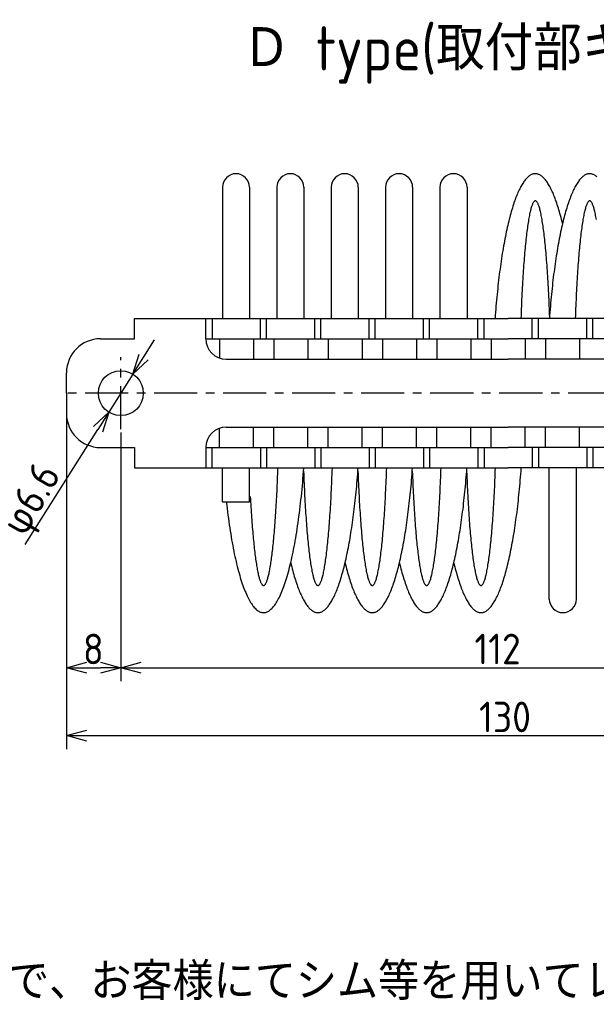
# Model space of a CAD drawing. Extents: x -88 to 327, y 165 to 311.
# Tile 8 of 14: x 73 to 158, y 165 to 310. Entities that reach past the tile are written whole.
import ezdxf

# ---------------------------------------------------------------- set-up
doc = ezdxf.new("R2010")
doc.units = 0
doc.header["$LTSCALE"] = 0.2
doc.linetypes.add('CENTER', pattern=[50.8, 31.75, -6.35, 6.35, -6.35])
doc.layers.get('0').update_dxf_attribs({"linetype": 'CONTINUOUS'})
doc.layers.get('DEFPOINTS').update_dxf_attribs({"linetype": 'CONTINUOUS'})
doc.layers.add('18-0-CON', color=3, linetype='CONTINUOUS')
doc.styles.add('DIMENSION', font='isocp.shx', dxfattribs={"bigfont": 'bigfont.shx'})
doc.styles.get("Standard").update_dxf_attribs({"font": 'isocp.shx', "bigfont": 'bigfont.shx'})
doc.dimstyles.get("Standard").update_dxf_attribs({"dimtxt": 0.18, "dimasz": 0.18, "dimexe": 0.18, "dimexo": 0.0625, "dimgap": 0.09, "dimtad": 0, "dimtih": 1, "dimtoh": 1, "dimzin": 0, "dimcen": 0.09, "dimazin": 3, "dimtfac": 1, "dimtofl": 0, "dimtmove": 0, "dimatfit": 3})

# ---------------------------------------------------------------- blocks, each defined once
blk = doc.blocks.new('_OPEN30')
at = {"color": 0, "linetype": 'BYBLOCK'}
for p, q in [((-1, 0.268), (0, 0)), ((0, 0), (-1, -0.268)), ((0, 0), (-1, 0))]:
    blk.add_line(p, q, dxfattribs=at)
blk = doc.blocks.new('*U33')
at = {"color": 0, "style": 'DIMENSION'}
blk.add_text('130', height=4.5, dxfattribs=at).set_placement((140.6, 205.5))
blk = doc.blocks.new('*D32')
at = {"color": 0}
for p, q in [((79.88, 251.9), (79.88, 203)), ((209.88, 251.9), (209.88, 203)), ((82.88, 205), (206.88, 205))]:
    blk.add_line(p, q, dxfattribs=at)
at = {"layer": 'DEFPOINTS', "color": 0}
for p in [(79.88, 252.4), (209.88, 252.4), (209.88, 205)]:
    blk.add_point(p, dxfattribs=at)
at = {"color": 0, "xscale": 3, "yscale": 3, "zscale": 3, "rotation": 180}
blk.add_blockref('_OPEN30', (79.88, 205), dxfattribs=at)
at = {"color": 0, "xscale": 3, "yscale": 3, "zscale": 3}
blk.add_blockref('_OPEN30', (209.88, 205), dxfattribs=at)
at = {"layer": '18-0-CON'}
blk.add_blockref('*U33', (0, 0), dxfattribs=at)
blk = doc.blocks.new('*U35')
at = {"color": 0, "style": 'DIMENSION'}
blk.add_text('112', height=4.5, dxfattribs=at).set_placement((139.92, 215.5))
blk = doc.blocks.new('*D34')
at = {"color": 0}
for p, q in [((87.88, 249.6), (87.88, 213)), ((199.88, 249.6), (199.88, 213)), ((90.88, 215), (196.88, 215))]:
    blk.add_line(p, q, dxfattribs=at)
at = {"layer": 'DEFPOINTS', "color": 0}
for p in [(87.88, 250.1), (199.88, 250.1), (199.88, 215)]:
    blk.add_point(p, dxfattribs=at)
at = {"color": 0, "xscale": 3, "yscale": 3, "zscale": 3, "rotation": 180}
blk.add_blockref('_OPEN30', (87.88, 215), dxfattribs=at)
at = {"color": 0, "xscale": 3, "yscale": 3, "zscale": 3}
blk.add_blockref('_OPEN30', (199.88, 215), dxfattribs=at)
at = {"layer": '18-0-CON'}
blk.add_blockref('*U35', (0, 0), dxfattribs=at)
blk = doc.blocks.new('*U42')
at = {"color": 0, "style": 'DIMENSION'}
blk.add_text('8', height=4.5, dxfattribs=at).set_placement((82.3, 215.5))
blk = doc.blocks.new('*D41')
at = {"color": 0}
for p, q in [((79.88, 251.9), (79.88, 213)), ((87.88, 246.9), (87.88, 213)), ((82.88, 215), (84.88, 215))]:
    blk.add_line(p, q, dxfattribs=at)
at = {"layer": 'DEFPOINTS', "color": 0}
for p in [(79.88, 252.4), (87.88, 247.4), (87.88, 215)]:
    blk.add_point(p, dxfattribs=at)
at = {"color": 0, "xscale": 3, "yscale": 3, "zscale": 3, "rotation": 180}
blk.add_blockref('_OPEN30', (79.88, 215), dxfattribs=at)
at = {"color": 0, "xscale": 3, "yscale": 3, "zscale": 3}
blk.add_blockref('_OPEN30', (87.88, 215), dxfattribs=at)
at = {"layer": '18-0-CON'}
blk.add_blockref('*U42', (0, 0), dxfattribs=at)
blk = doc.blocks.new('*U99')
at = {"color": 0}
blk.add_text('Ｄ type(取付部キリ穴)', height=6.5, dxfattribs=at).set_placement((105.71, 302.92))
blk = doc.blocks.new('*U101')
at = {"color": 0}
for s, p in [('※寸法には、製品の特性上バラツキが生じます。', (-85.64, 175.26)), ('また、ヘリカル防振器はレベリング機能が御座いませんので、お客様にてシム等を用いてレベリングをお願い致します。', (-86.01, 166.09))]:
    blk.add_text(s, height=5.5, dxfattribs=at).set_placement(p)

msp = doc.modelspace()

# ---------------------------------------------------------------- linework, layer by layer
for p, q in [((102.823, 285.703), (102.823, 266.403)), ((106.823, 285.703), (106.823, 266.403)), ((110.823, 285.703), (110.823, 266.403)), ((114.823, 285.703), (114.823, 266.403)), ((118.823, 285.703), (118.823, 266.403)), ((122.823, 285.703), (122.823, 266.403)), ((126.823, 285.703), (126.823, 266.403)), ((130.823, 285.703), (130.823, 266.403)), ((134.823, 285.703), (134.823, 266.403)), ((138.823, 285.703), (138.823, 266.403)), ((89.878, 263.403), (89.878, 266.403)), ((89.878, 266.403), (144.878, 266.403)), ((100.378, 263.403), (100.378, 266.403)), ((101.323, 266.403), (101.323, 263.403)), ((108.434, 263.403), (108.434, 266.403)), ((109.323, 263.403), (109.323, 266.403)), ((116.434, 263.403), (116.434, 266.403)), ((117.323, 263.403), (117.323, 266.403)), ((124.434, 263.403), (124.434, 266.403)), ((125.323, 263.403), (125.323, 266.403)), ((132.434, 263.403), (132.434, 266.403)), ((133.323, 263.403), (133.323, 266.403)), ((140.434, 263.403), (140.434, 266.403)), ((141.323, 263.403), (141.323, 266.403)), ((199.878, 266.403), (144.878, 266.403)), ((148.434, 263.403), (148.434, 266.403)), ((149.323, 263.403), (149.323, 266.403)), ((156.434, 263.403), (156.434, 266.403)), ((157.323, 263.403), (157.323, 266.403)), ((84.878, 263.403), (89.878, 263.403)), ((100.378, 263.403), (144.878, 263.403)), ((102.378, 263.403), (102.378, 260.574)), ((107.378, 263.403), (107.378, 260.403)), ((110.378, 263.403), (110.378, 260.403)), ((115.378, 263.403), (115.378, 260.403)), ((118.378, 263.403), (118.378, 260.403)), ((123.378, 263.403), (123.378, 260.403)), ((126.378, 263.403), (126.378, 260.403)), ((131.378, 263.403), (131.378, 260.403)), ((134.378, 263.403), (134.378, 260.403)), ((139.378, 263.403), (139.378, 260.403)), ((142.378, 263.403), (142.378, 260.403)), ((189.378, 263.403), (144.878, 263.403)), ((147.378, 263.403), (147.378, 260.403)), ((150.378, 263.403), (150.378, 260.403)), ((155.378, 263.403), (155.378, 260.403)), ((103.378, 260.403), (144.878, 260.403)), ((186.378, 260.403), (144.878, 260.403)), ((79.878, 255.403), (79.878, 258.403)), ((79.878, 255.403), (79.878, 252.403)), ((102.378, 247.403), (102.378, 250.231)), ((103.378, 250.403), (144.878, 250.403)), ((107.378, 247.403), (107.378, 250.403)), ((110.378, 247.403), (110.378, 250.403)), ((115.378, 247.403), (115.378, 250.403)), ((118.378, 247.403), (118.378, 250.403)), ((123.378, 247.403), (123.378, 250.403)), ((126.378, 247.403), (126.378, 250.403)), ((131.378, 247.403), (131.378, 250.403)), ((134.378, 247.403), (134.378, 250.403)), ((139.378, 247.403), (139.378, 250.403)), ((142.378, 247.403), (142.378, 250.403)), ((186.378, 250.403), (144.878, 250.403)), ((147.378, 247.403), (147.378, 250.403)), ((150.378, 247.403), (150.378, 250.403)), ((155.378, 247.403), (155.378, 250.403)), ((84.878, 247.403), (89.878, 247.403)), ((89.878, 247.403), (89.878, 244.403)), ((100.378, 247.403), (144.878, 247.403)), ((100.378, 247.403), (100.378, 244.403)), ((101.323, 244.403), (101.323, 247.403)), ((108.434, 247.403), (108.434, 244.403)), ((109.323, 247.403), (109.323, 244.403)), ((116.434, 247.403), (116.434, 244.403)), ((117.323, 247.403), (117.323, 244.403)), ((124.434, 247.403), (124.434, 244.403)), ((125.323, 247.403), (125.323, 244.403)), ((132.434, 247.403), (132.434, 244.403)), ((133.323, 247.403), (133.323, 244.403)), ((140.434, 247.403), (140.434, 244.403)), ((141.323, 247.403), (141.323, 244.403)), ((189.378, 247.403), (144.878, 247.403)), ((148.434, 247.403), (148.434, 244.403)), ((149.323, 247.403), (149.323, 244.403)), ((156.434, 247.403), (156.434, 244.403)), ((157.323, 247.403), (157.323, 244.403)), ((89.878, 244.403), (144.878, 244.403)), ((102.823, 239.403), (102.823, 244.403)), ((106.823, 239.403), (106.823, 244.403)), ((199.878, 244.403), (144.878, 244.403)), ((150.934, 225.103), (150.934, 244.403)), ((154.934, 225.103), (154.934, 244.403)), ((102.823, 239.403), (106.823, 239.403))]:
    msp.add_line(p, q)
at = {"color": 0}
for p, q in [((91.243, 260.729), (92.845, 263.265)), ((89.641, 258.192), (86.116, 252.613)), ((73.814, 233.139), (84.514, 250.076))]:
    msp.add_line(p, q, dxfattribs=at)
at = {"color": 0, "linetype": 'CENTER'}
for p, q in [((87.878, 250.103), (87.878, 260.703)), ((210.878, 255.403), (78.878, 255.403))]:
    msp.add_line(p, q, dxfattribs=at)
for points in [[(152.878, 280.372, 0), (152.805, 280.675, 0), (152.731, 280.972, 0), (152.656, 281.264, 0), (152.58, 281.55, 0), (152.504, 281.83, 0), (152.426, 282.104, 0), (152.348, 282.372, 0), (152.269, 282.635, 0), (152.189, 282.891, 0), (152.109, 283.141, 0), (152.028, 283.385, 0), (151.946, 283.622, 0), (151.863, 283.854, 0), (151.78, 284.079, 0), (151.696, 284.298, 0), (151.612, 284.51, 0), (151.527, 284.716, 0), (151.441, 284.915, 0), (151.355, 285.107, 0), (151.268, 285.293, 0), (151.181, 285.473, 0), (151.093, 285.645, 0), (151.004, 285.811, 0), (150.915, 285.97, 0), (150.826, 286.123, 0), (150.736, 286.268, 0), (150.646, 286.407, 0), (150.556, 286.539, 0), (150.465, 286.663, 0), (150.374, 286.781, 0), (150.282, 286.892, 0), (150.19, 286.996, 0), (150.098, 287.093, 0), (150.005, 287.182, 0), (149.913, 287.265, 0), (149.82, 287.34, 0), (149.727, 287.409, 0), (149.633, 287.47, 0), (149.54, 287.524, 0), (149.446, 287.571, 0), (149.352, 287.611, 0), (149.258, 287.644, 0), (149.164, 287.669, 0), (149.07, 287.688, 0), (148.976, 287.699, 0), (148.882, 287.703, 0), (148.788, 287.699, 0), (148.694, 287.689, 0), (148.6, 287.671, 0), (148.506, 287.646, 0), (148.412, 287.614, 0), (148.318, 287.575, 0), (148.225, 287.528, 0), (148.131, 287.475, 0), (148.038, 287.414, 0), (147.944, 287.346, 0), (147.852, 287.271, 0), (147.759, 287.189, 0), (147.666, 287.1, 0), (147.574, 287.004, 0), (147.482, 286.901, 0), (147.391, 286.791, 0), (147.299, 286.673, 0), (147.208, 286.549, 0), (147.118, 286.418, 0), (147.028, 286.28, 0), (146.938, 286.135, 0), (146.848, 285.983, 0), (146.76, 285.825, 0), (146.671, 285.659, 0), (146.583, 285.487, 0), (146.496, 285.308, 0), (146.409, 285.123, 0), (146.323, 284.931, 0), (146.237, 284.732, 0), (146.152, 284.527, 0), (146.067, 284.315, 0), (145.983, 284.097, 0), (145.9, 283.872, 0), (145.817, 283.642, 0), (145.735, 283.404, 0), (145.654, 283.161, 0), (145.574, 282.911, 0), (145.494, 282.656, 0), (145.415, 282.394, 0), (145.337, 282.126, 0), (145.259, 281.852, 0), (145.183, 281.573, 0), (145.107, 281.287, 0), (145.032, 280.996, 0), (144.958, 280.699, 0), (144.884, 280.396, 0), (144.812, 280.088, 0), (144.74, 279.775, 0), (144.67, 279.456, 0), (144.6, 279.131, 0), (144.532, 278.801, 0), (144.464, 278.467, 0), (144.397, 278.126, 0), (144.331, 277.781, 0), (144.267, 277.431, 0), (144.203, 277.076, 0), (144.14, 276.716, 0), (144.079, 276.352, 0), (144.018, 275.983, 0), (143.959, 275.609, 0), (143.901, 275.23, 0), (143.843, 274.848, 0), (143.787, 274.46, 0), (143.732, 274.069, 0), (143.679, 273.674, 0), (143.626, 273.274, 0), (143.574, 272.87, 0), (143.524, 272.463, 0), (143.475, 272.052, 0), (143.427, 271.637, 0), (143.38, 271.218, 0), (143.335, 270.796, 0), (143.291, 270.371, 0), (143.248, 269.942, 0), (143.206, 269.51, 0), (143.166, 269.074, 0), (143.126, 268.636, 0), (143.088, 268.195, 0), (143.052, 267.751, 0), (143.016, 267.304, 0), (142.982, 266.855, 0), (142.95, 266.403, 0)], [(157.913, 287.265, 0), (157.82, 287.34, 0), (157.727, 287.409, 0), (157.633, 287.47, 0), (157.54, 287.524, 0), (157.446, 287.571, 0), (157.352, 287.611, 0), (157.258, 287.644, 0), (157.164, 287.669, 0), (157.07, 287.688, 0), (156.976, 287.699, 0), (156.882, 287.703, 0), (156.788, 287.699, 0), (156.694, 287.689, 0), (156.6, 287.671, 0), (156.506, 287.646, 0), (156.412, 287.614, 0), (156.318, 287.575, 0), (156.225, 287.528, 0), (156.131, 287.475, 0), (156.038, 287.414, 0), (155.944, 287.346, 0), (155.852, 287.271, 0), (155.759, 287.189, 0), (155.666, 287.1, 0), (155.574, 287.004, 0), (155.482, 286.901, 0), (155.391, 286.791, 0), (155.299, 286.673, 0), (155.208, 286.549, 0), (155.118, 286.418, 0), (155.028, 286.28, 0), (154.938, 286.135, 0), (154.848, 285.983, 0), (154.76, 285.825, 0), (154.671, 285.659, 0), (154.583, 285.487, 0), (154.496, 285.308, 0), (154.409, 285.123, 0), (154.323, 284.931, 0), (154.237, 284.732, 0), (154.152, 284.527, 0), (154.067, 284.315, 0), (153.983, 284.097, 0), (153.9, 283.872, 0), (153.817, 283.642, 0), (153.735, 283.404, 0), (153.654, 283.161, 0), (153.574, 282.911, 0), (153.494, 282.656, 0), (153.415, 282.394, 0), (153.337, 282.126, 0), (153.259, 281.852, 0), (153.183, 281.573, 0), (153.107, 281.287, 0), (153.032, 280.996, 0), (152.958, 280.699, 0), (152.884, 280.396, 0), (152.812, 280.088, 0), (152.74, 279.775, 0), (152.67, 279.456, 0), (152.6, 279.131, 0), (152.532, 278.801, 0), (152.464, 278.467, 0), (152.397, 278.126, 0), (152.331, 277.781, 0), (152.267, 277.431, 0), (152.203, 277.076, 0), (152.14, 276.716, 0), (152.079, 276.352, 0), (152.018, 275.983, 0), (151.959, 275.609, 0), (151.901, 275.23, 0), (151.843, 274.848, 0), (151.787, 274.46, 0), (151.732, 274.069, 0), (151.679, 273.674, 0), (151.626, 273.274, 0), (151.574, 272.87, 0), (151.524, 272.463, 0), (151.475, 272.052, 0), (151.427, 271.637, 0), (151.38, 271.218, 0), (151.335, 270.796, 0), (151.291, 270.371, 0), (151.248, 269.942, 0), (151.206, 269.51, 0), (151.166, 269.074, 0), (151.126, 268.636, 0), (151.088, 268.195, 0), (151.052, 267.751, 0), (151.016, 267.304, 0), (150.982, 266.855, 0), (150.95, 266.403, 0)], [(150.985, 266.893, 0), (150.968, 267.361, 0), (150.95, 267.825, 0), (150.931, 268.284, 0), (150.912, 268.74, 0), (150.892, 269.191, 0), (150.871, 269.637, 0), (150.85, 270.079, 0), (150.828, 270.516, 0), (150.805, 270.948, 0), (150.782, 271.375, 0), (150.758, 271.796, 0), (150.733, 272.212, 0), (150.708, 272.623, 0), (150.682, 273.028, 0), (150.656, 273.427, 0), (150.629, 273.82, 0), (150.601, 274.207, 0), (150.573, 274.588, 0), (150.545, 274.963, 0), (150.515, 275.331, 0), (150.486, 275.693, 0), (150.455, 276.047, 0), (150.424, 276.396, 0), (150.393, 276.737, 0), (150.361, 277.071, 0), (150.329, 277.398, 0), (150.296, 277.717, 0), (150.263, 278.03, 0), (150.229, 278.335, 0), (150.195, 278.632, 0), (150.161, 278.922, 0), (150.126, 279.204, 0), (150.09, 279.478, 0), (150.054, 279.744, 0), (150.018, 280.002, 0), (149.982, 280.252, 0), (149.945, 280.494, 0), (149.907, 280.727, 0), (149.87, 280.952, 0), (149.832, 281.169, 0), (149.794, 281.377, 0), (149.755, 281.577, 0), (149.716, 281.768, 0), (149.677, 281.951, 0), (149.638, 282.124, 0), (149.598, 282.289, 0), (149.558, 282.445, 0), (149.518, 282.592, 0), (149.478, 282.73, 0), (149.437, 282.859, 0), (149.396, 282.979, 0), (149.355, 283.09, 0), (149.314, 283.192, 0), (149.273, 283.284, 0), (149.232, 283.368, 0), (149.191, 283.442, 0), (149.149, 283.507, 0), (149.107, 283.563, 0), (149.066, 283.609, 0), (149.024, 283.646, 0), (148.982, 283.674, 0), (148.94, 283.692, 0), (148.898, 283.701, 0), (148.857, 283.701, 0), (148.815, 283.692, 0), (148.773, 283.673, 0), (148.731, 283.645, 0), (148.689, 283.607, 0), (148.648, 283.56, 0), (148.606, 283.504, 0), (148.564, 283.439, 0), (148.523, 283.364, 0), (148.482, 283.281, 0), (148.441, 283.188, 0), (148.4, 283.086, 0), (148.359, 282.974, 0), (148.318, 282.854, 0), (148.277, 282.725, 0), (148.237, 282.586, 0), (148.197, 282.439, 0), (148.157, 282.282, 0), (148.118, 282.117, 0), (148.078, 281.943, 0), (148.039, 281.761, 0), (148, 281.569, 0), (147.962, 281.369, 0), (147.923, 281.16, 0), (147.885, 280.943, 0), (147.848, 280.718, 0), (147.81, 280.484, 0), (147.774, 280.242, 0), (147.737, 279.992, 0), (147.701, 279.733, 0), (147.665, 279.467, 0), (147.63, 279.192, 0), (147.595, 278.91, 0), (147.56, 278.62, 0), (147.526, 278.322, 0), (147.492, 278.017, 0), (147.459, 277.705, 0), (147.426, 277.385, 0), (147.394, 277.057, 0), (147.362, 276.723, 0), (147.331, 276.381, 0), (147.3, 276.033, 0), (147.27, 275.678, 0), (147.24, 275.316, 0), (147.211, 274.948, 0), (147.182, 274.573, 0), (147.154, 274.192, 0), (147.127, 273.804, 0), (147.1, 273.411, 0), (147.073, 273.012, 0), (147.048, 272.606, 0), (147.023, 272.196, 0), (146.998, 271.779, 0), (146.974, 271.357, 0), (146.951, 270.93, 0), (146.928, 270.498, 0), (146.906, 270.061, 0), (146.885, 269.619, 0), (146.864, 269.173, 0), (146.844, 268.721, 0), (146.825, 268.266, 0), (146.806, 267.806, 0), (146.788, 267.342, 0), (146.771, 266.874, 0), (146.754, 266.403, 0)], [(157.87, 280.952, 0), (157.832, 281.169, 0), (157.794, 281.377, 0), (157.755, 281.577, 0), (157.716, 281.768, 0), (157.677, 281.951, 0), (157.638, 282.124, 0), (157.598, 282.289, 0), (157.558, 282.445, 0), (157.518, 282.592, 0), (157.478, 282.73, 0), (157.437, 282.859, 0), (157.396, 282.979, 0), (157.355, 283.09, 0), (157.314, 283.192, 0), (157.273, 283.284, 0), (157.232, 283.368, 0), (157.191, 283.442, 0), (157.149, 283.507, 0), (157.107, 283.563, 0), (157.066, 283.609, 0), (157.024, 283.646, 0), (156.982, 283.674, 0), (156.94, 283.692, 0), (156.898, 283.701, 0), (156.857, 283.701, 0), (156.815, 283.692, 0), (156.773, 283.673, 0), (156.731, 283.645, 0), (156.689, 283.607, 0), (156.648, 283.56, 0), (156.606, 283.504, 0), (156.564, 283.439, 0), (156.523, 283.364, 0), (156.482, 283.281, 0), (156.441, 283.188, 0), (156.4, 283.086, 0), (156.359, 282.974, 0), (156.318, 282.854, 0), (156.277, 282.725, 0), (156.237, 282.586, 0), (156.197, 282.439, 0), (156.157, 282.282, 0), (156.118, 282.117, 0), (156.078, 281.943, 0), (156.039, 281.761, 0), (156, 281.569, 0), (155.962, 281.369, 0), (155.923, 281.16, 0), (155.885, 280.943, 0), (155.848, 280.718, 0), (155.81, 280.484, 0), (155.774, 280.242, 0), (155.737, 279.992, 0), (155.701, 279.733, 0), (155.665, 279.467, 0), (155.63, 279.192, 0), (155.595, 278.91, 0), (155.56, 278.62, 0), (155.526, 278.322, 0), (155.492, 278.017, 0), (155.459, 277.705, 0), (155.426, 277.385, 0), (155.394, 277.057, 0), (155.362, 276.723, 0), (155.331, 276.381, 0), (155.3, 276.033, 0), (155.27, 275.678, 0), (155.24, 275.316, 0), (155.211, 274.948, 0), (155.182, 274.573, 0), (155.154, 274.192, 0), (155.127, 273.804, 0), (155.1, 273.411, 0), (155.073, 273.012, 0), (155.048, 272.606, 0), (155.023, 272.196, 0), (154.998, 271.779, 0), (154.974, 271.357, 0), (154.951, 270.93, 0), (154.928, 270.498, 0), (154.906, 270.061, 0), (154.885, 269.619, 0), (154.864, 269.173, 0), (154.844, 268.721, 0), (154.825, 268.266, 0), (154.806, 267.806, 0), (154.788, 267.342, 0), (154.771, 266.874, 0), (154.754, 266.403, 0)], [(103.401, 239.403, 0), (103.457, 238.906, 0), (103.515, 238.415, 0), (103.575, 237.929, 0), (103.637, 237.449, 0), (103.7, 236.975, 0), (103.764, 236.506, 0), (103.831, 236.043, 0), (103.899, 235.586, 0), (103.968, 235.136, 0), (104.04, 234.692, 0), (104.112, 234.255, 0), (104.186, 233.824, 0), (104.262, 233.4, 0), (104.339, 232.983, 0), (104.418, 232.573, 0), (104.498, 232.171, 0), (104.579, 231.775, 0), (104.662, 231.388, 0), (104.746, 231.007, 0), (104.831, 230.635, 0), (104.918, 230.27, 0), (105.005, 229.913, 0), (105.094, 229.565, 0), (105.185, 229.224, 0), (105.276, 228.892, 0), (105.369, 228.568, 0), (105.462, 228.253, 0), (105.557, 227.946, 0), (105.653, 227.648, 0), (105.75, 227.358, 0), (105.848, 227.078, 0), (105.946, 226.806, 0), (106.046, 226.544, 0), (106.147, 226.29, 0), (106.248, 226.046, 0), (106.351, 225.811, 0), (106.454, 225.586, 0), (106.558, 225.37, 0), (106.662, 225.163, 0), (106.767, 224.966, 0), (106.873, 224.779, 0), (106.98, 224.601, 0), (107.087, 224.433, 0), (107.195, 224.275, 0), (107.303, 224.126, 0), (107.412, 223.988, 0), (107.521, 223.859, 0), (107.631, 223.741, 0), (107.741, 223.632, 0), (107.852, 223.534, 0), (107.962, 223.445, 0), (108.073, 223.367, 0), (108.185, 223.298, 0), (108.296, 223.24, 0), (108.408, 223.192, 0), (108.52, 223.155, 0), (108.632, 223.127, 0), (108.744, 223.11, 0), (108.856, 223.103, 0), (108.968, 223.106, 0), (109.08, 223.119, 0), (109.192, 223.143, 0), (109.304, 223.176, 0), (109.416, 223.22, 0), (109.528, 223.274, 0), (109.639, 223.338, 0), (109.75, 223.413, 0), (109.861, 223.497, 0), (109.972, 223.592, 0), (110.082, 223.696, 0), (110.192, 223.811, 0), (110.301, 223.936, 0), (110.41, 224.07, 0), (110.519, 224.215, 0), (110.627, 224.369, 0), (110.734, 224.533, 0), (110.841, 224.707, 0), (110.947, 224.891, 0), (111.053, 225.084, 0), (111.158, 225.287, 0), (111.262, 225.499, 0), (111.365, 225.721, 0), (111.468, 225.952, 0), (111.57, 226.192, 0), (111.671, 226.442, 0), (111.771, 226.701, 0), (111.87, 226.969, 0), (111.968, 227.246, 0), (112.065, 227.532, 0), (112.162, 227.826, 0), (112.257, 228.13, 0), (112.351, 228.442, 0), (112.444, 228.762, 0), (112.536, 229.091, 0), (112.627, 229.428, 0), (112.716, 229.774, 0), (112.804, 230.127, 0), (112.892, 230.489, 0), (112.977, 230.858, 0), (113.062, 231.236, 0), (113.145, 231.62, 0), (113.227, 232.013, 0), (113.307, 232.412, 0), (113.387, 232.819, 0), (113.464, 233.234, 0), (113.54, 233.655, 0), (113.615, 234.083, 0), (113.688, 234.518, 0), (113.76, 234.959, 0), (113.83, 235.407, 0), (113.899, 235.861, 0), (113.966, 236.321, 0), (114.031, 236.788, 0), (114.095, 237.26, 0), (114.157, 237.738, 0), (114.218, 238.221, 0), (114.277, 238.71, 0), (114.334, 239.205, 0), (114.389, 239.704, 0), (114.443, 240.208, 0), (114.495, 240.718, 0), (114.545, 241.231, 0), (114.593, 241.75, 0), (114.639, 242.272, 0), (114.684, 242.799, 0), (114.727, 243.33, 0), (114.768, 243.864, 0), (114.807, 244.403, 0)], [(106.934, 240.196, 0), (106.955, 239.793, 0), (106.977, 239.394, 0), (107, 239, 0), (107.023, 238.61, 0), (107.046, 238.226, 0), (107.07, 237.846, 0), (107.095, 237.471, 0), (107.12, 237.102, 0), (107.145, 236.738, 0), (107.171, 236.379, 0), (107.198, 236.026, 0), (107.225, 235.678, 0), (107.253, 235.336, 0), (107.281, 235, 0), (107.309, 234.669, 0), (107.338, 234.345, 0), (107.367, 234.027, 0), (107.397, 233.715, 0), (107.427, 233.409, 0), (107.458, 233.11, 0), (107.489, 232.817, 0), (107.521, 232.53, 0), (107.552, 232.25, 0), (107.585, 231.977, 0), (107.617, 231.711, 0), (107.65, 231.451, 0), (107.684, 231.198, 0), (107.717, 230.953, 0), (107.751, 230.714, 0), (107.786, 230.482, 0), (107.82, 230.258, 0), (107.855, 230.041, 0), (107.891, 229.831, 0), (107.926, 229.629, 0), (107.962, 229.434, 0), (107.998, 229.247, 0), (108.034, 229.067, 0), (108.071, 228.895, 0), (108.108, 228.73, 0), (108.145, 228.573, 0), (108.182, 228.424, 0), (108.219, 228.283, 0), (108.257, 228.149, 0), (108.295, 228.024, 0), (108.333, 227.906, 0), (108.371, 227.796, 0), (108.409, 227.694, 0), (108.448, 227.6, 0), (108.486, 227.515, 0), (108.525, 227.437, 0), (108.564, 227.367, 0), (108.603, 227.306, 0), (108.642, 227.252, 0), (108.681, 227.207, 0), (108.72, 227.17, 0), (108.759, 227.141, 0), (108.798, 227.12, 0), (108.837, 227.107, 0), (108.876, 227.103, 0), (108.915, 227.106, 0), (108.955, 227.118, 0), (108.994, 227.138, 0), (109.033, 227.166, 0), (109.072, 227.202, 0), (109.111, 227.247, 0), (109.15, 227.299, 0), (109.189, 227.36, 0), (109.227, 227.429, 0), (109.266, 227.506, 0), (109.305, 227.591, 0), (109.343, 227.684, 0), (109.381, 227.784, 0), (109.42, 227.893, 0), (109.458, 228.01, 0), (109.495, 228.135, 0), (109.533, 228.268, 0), (109.571, 228.408, 0), (109.608, 228.556, 0), (109.645, 228.712, 0), (109.682, 228.876, 0), (109.718, 229.048, 0), (109.755, 229.227, 0), (109.791, 229.413, 0), (109.827, 229.607, 0), (109.862, 229.809, 0), (109.897, 230.018, 0), (109.932, 230.234, 0), (109.967, 230.457, 0), (110.002, 230.688, 0), (110.036, 230.926, 0), (110.069, 231.171, 0), (110.103, 231.423, 0), (110.136, 231.682, 0), (110.168, 231.947, 0), (110.201, 232.22, 0), (110.233, 232.499, 0), (110.264, 232.785, 0), (110.295, 233.077, 0), (110.326, 233.376, 0), (110.356, 233.681, 0), (110.386, 233.992, 0), (110.415, 234.31, 0), (110.444, 234.633, 0), (110.473, 234.963, 0), (110.501, 235.298, 0), (110.529, 235.64, 0), (110.556, 235.987, 0), (110.582, 236.34, 0), (110.609, 236.698, 0), (110.634, 237.061, 0), (110.659, 237.43, 0), (110.684, 237.804, 0), (110.708, 238.183, 0), (110.732, 238.567, 0), (110.755, 238.956, 0), (110.777, 239.35, 0), (110.799, 239.748, 0), (110.82, 240.151, 0), (110.841, 240.559, 0), (110.862, 240.97, 0), (110.881, 241.386, 0), (110.9, 241.806, 0), (110.919, 242.229, 0), (110.937, 242.657, 0), (110.954, 243.088, 0), (110.971, 243.523, 0), (110.987, 243.961, 0), (111.003, 244.403, 0)], [(112.878, 230.433, 0), (112.952, 230.13, 0), (113.026, 229.833, 0), (113.101, 229.541, 0), (113.176, 229.255, 0), (113.253, 228.975, 0), (113.33, 228.701, 0), (113.409, 228.433, 0), (113.487, 228.17, 0), (113.567, 227.914, 0), (113.648, 227.664, 0), (113.729, 227.42, 0), (113.811, 227.183, 0), (113.893, 226.951, 0), (113.977, 226.726, 0), (114.06, 226.507, 0), (114.145, 226.295, 0), (114.23, 226.09, 0), (114.316, 225.89, 0), (114.402, 225.698, 0), (114.489, 225.512, 0), (114.576, 225.332, 0), (114.664, 225.16, 0), (114.752, 224.994, 0), (114.841, 224.835, 0), (114.931, 224.682, 0), (115.02, 224.537, 0), (115.11, 224.398, 0), (115.201, 224.266, 0), (115.292, 224.142, 0), (115.383, 224.024, 0), (115.475, 223.913, 0), (115.567, 223.809, 0), (115.659, 223.712, 0), (115.751, 223.623, 0), (115.844, 223.54, 0), (115.937, 223.465, 0), (116.03, 223.396, 0), (116.123, 223.335, 0), (116.217, 223.281, 0), (116.311, 223.234, 0), (116.404, 223.194, 0), (116.498, 223.161, 0), (116.592, 223.136, 0), (116.686, 223.118, 0), (116.78, 223.106, 0), (116.875, 223.103, 0), (116.969, 223.106, 0), (117.063, 223.116, 0), (117.157, 223.134, 0), (117.251, 223.159, 0), (117.345, 223.191, 0), (117.438, 223.23, 0), (117.532, 223.277, 0), (117.626, 223.33, 0), (117.719, 223.391, 0), (117.812, 223.459, 0), (117.905, 223.534, 0), (117.998, 223.616, 0), (118.09, 223.705, 0), (118.183, 223.801, 0), (118.275, 223.904, 0), (118.366, 224.015, 0), (118.457, 224.132, 0), (118.548, 224.256, 0), (118.639, 224.387, 0), (118.729, 224.525, 0), (118.819, 224.67, 0), (118.908, 224.822, 0), (118.997, 224.981, 0), (119.085, 225.146, 0), (119.173, 225.318, 0), (119.261, 225.497, 0), (119.348, 225.682, 0), (119.434, 225.874, 0), (119.52, 226.073, 0), (119.605, 226.278, 0), (119.689, 226.49, 0), (119.773, 226.708, 0), (119.857, 226.933, 0), (119.939, 227.164, 0), (120.021, 227.401, 0), (120.102, 227.644, 0), (120.183, 227.894, 0), (120.263, 228.149, 0), (120.342, 228.411, 0), (120.42, 228.679, 0), (120.498, 228.953, 0), (120.574, 229.232, 0), (120.65, 229.518, 0), (120.725, 229.809, 0), (120.799, 230.106, 0), (120.872, 230.409, 0), (120.945, 230.717, 0), (121.016, 231.03, 0), (121.087, 231.349, 0), (121.156, 231.674, 0), (121.225, 232.004, 0), (121.293, 232.338, 0), (121.359, 232.679, 0), (121.425, 233.024, 0), (121.49, 233.374, 0), (121.554, 233.729, 0), (121.616, 234.089, 0), (121.678, 234.453, 0), (121.738, 234.823, 0), (121.798, 235.196, 0), (121.856, 235.575, 0), (121.913, 235.957, 0), (121.969, 236.345, 0), (122.024, 236.736, 0), (122.078, 237.131, 0), (122.131, 237.531, 0), (122.182, 237.935, 0), (122.233, 238.342, 0), (122.282, 238.753, 0), (122.33, 239.168, 0), (122.376, 239.587, 0), (122.422, 240.009, 0), (122.466, 240.434, 0), (122.509, 240.863, 0), (122.551, 241.295, 0), (122.591, 241.731, 0), (122.63, 242.169, 0), (122.668, 242.61, 0), (122.705, 243.054, 0), (122.74, 243.501, 0), (122.774, 243.95, 0), (122.807, 244.403, 0)], [(114.771, 243.912, 0), (114.789, 243.444, 0), (114.807, 242.98, 0), (114.825, 242.521, 0), (114.845, 242.065, 0), (114.865, 241.614, 0), (114.886, 241.168, 0), (114.907, 240.726, 0), (114.929, 240.289, 0), (114.952, 239.857, 0), (114.975, 239.43, 0), (114.999, 239.009, 0), (115.024, 238.593, 0), (115.049, 238.182, 0), (115.075, 237.777, 0), (115.101, 237.378, 0), (115.128, 236.985, 0), (115.155, 236.598, 0), (115.183, 236.217, 0), (115.212, 235.842, 0), (115.241, 235.474, 0), (115.271, 235.112, 0), (115.301, 234.758, 0), (115.332, 234.41, 0), (115.364, 234.068, 0), (115.395, 233.734, 0), (115.428, 233.407, 0), (115.46, 233.088, 0), (115.494, 232.775, 0), (115.527, 232.47, 0), (115.561, 232.173, 0), (115.596, 231.883, 0), (115.631, 231.601, 0), (115.666, 231.327, 0), (115.702, 231.061, 0), (115.738, 230.803, 0), (115.775, 230.553, 0), (115.812, 230.311, 0), (115.849, 230.078, 0), (115.887, 229.853, 0), (115.925, 229.636, 0), (115.963, 229.428, 0), (116.002, 229.228, 0), (116.041, 229.037, 0), (116.08, 228.855, 0), (116.119, 228.681, 0), (116.159, 228.516, 0), (116.199, 228.36, 0), (116.239, 228.213, 0), (116.279, 228.075, 0), (116.32, 227.946, 0), (116.36, 227.826, 0), (116.401, 227.715, 0), (116.442, 227.613, 0), (116.483, 227.521, 0), (116.525, 227.437, 0), (116.566, 227.363, 0), (116.608, 227.298, 0), (116.649, 227.243, 0), (116.691, 227.196, 0), (116.733, 227.159, 0), (116.775, 227.131, 0), (116.816, 227.113, 0), (116.858, 227.104, 0), (116.9, 227.104, 0), (116.942, 227.113, 0), (116.984, 227.132, 0), (117.026, 227.16, 0), (117.067, 227.198, 0), (117.109, 227.245, 0), (117.151, 227.301, 0), (117.192, 227.366, 0), (117.234, 227.441, 0), (117.275, 227.524, 0), (117.316, 227.617, 0), (117.357, 227.719, 0), (117.398, 227.831, 0), (117.439, 227.951, 0), (117.479, 228.081, 0), (117.52, 228.219, 0), (117.56, 228.366, 0), (117.6, 228.523, 0), (117.639, 228.688, 0), (117.679, 228.862, 0), (117.718, 229.045, 0), (117.757, 229.236, 0), (117.795, 229.436, 0), (117.833, 229.645, 0), (117.871, 229.862, 0), (117.909, 230.087, 0), (117.946, 230.321, 0), (117.983, 230.563, 0), (118.02, 230.814, 0), (118.056, 231.072, 0), (118.092, 231.338, 0), (118.127, 231.613, 0), (118.162, 231.895, 0), (118.197, 232.185, 0), (118.231, 232.483, 0), (118.264, 232.788, 0), (118.298, 233.101, 0), (118.33, 233.421, 0), (118.363, 233.748, 0), (118.394, 234.082, 0), (118.426, 234.424, 0), (118.457, 234.772, 0), (118.487, 235.127, 0), (118.517, 235.489, 0), (118.546, 235.857, 0), (118.574, 236.232, 0), (118.602, 236.613, 0), (118.63, 237.001, 0), (118.657, 237.394, 0), (118.683, 237.793, 0), (118.709, 238.199, 0), (118.734, 238.609, 0), (118.759, 239.026, 0), (118.783, 239.448, 0), (118.806, 239.875, 0), (118.829, 240.307, 0), (118.851, 240.744, 0), (118.872, 241.186, 0), (118.893, 241.633, 0), (118.913, 242.084, 0), (118.932, 242.539, 0), (118.951, 242.999, 0), (118.969, 243.463, 0), (118.986, 243.931, 0), (119.003, 244.403, 0)], [(120.878, 230.433, 0), (120.952, 230.13, 0), (121.026, 229.833, 0), (121.101, 229.541, 0), (121.176, 229.255, 0), (121.253, 228.975, 0), (121.33, 228.701, 0), (121.409, 228.433, 0), (121.487, 228.17, 0), (121.567, 227.914, 0), (121.648, 227.664, 0), (121.729, 227.42, 0), (121.811, 227.183, 0), (121.893, 226.951, 0), (121.977, 226.726, 0), (122.06, 226.507, 0), (122.145, 226.295, 0), (122.23, 226.09, 0), (122.316, 225.89, 0), (122.402, 225.698, 0), (122.489, 225.512, 0), (122.576, 225.332, 0), (122.664, 225.16, 0), (122.752, 224.994, 0), (122.841, 224.835, 0), (122.931, 224.682, 0), (123.02, 224.537, 0), (123.11, 224.398, 0), (123.201, 224.266, 0), (123.292, 224.142, 0), (123.383, 224.024, 0), (123.475, 223.913, 0), (123.567, 223.809, 0), (123.659, 223.712, 0), (123.751, 223.623, 0), (123.844, 223.54, 0), (123.937, 223.465, 0), (124.03, 223.396, 0), (124.123, 223.335, 0), (124.217, 223.281, 0), (124.311, 223.234, 0), (124.404, 223.194, 0), (124.498, 223.161, 0), (124.592, 223.136, 0), (124.686, 223.118, 0), (124.78, 223.106, 0), (124.875, 223.103, 0), (124.969, 223.106, 0), (125.063, 223.116, 0), (125.157, 223.134, 0), (125.251, 223.159, 0), (125.345, 223.191, 0), (125.438, 223.23, 0), (125.532, 223.277, 0), (125.626, 223.33, 0), (125.719, 223.391, 0), (125.812, 223.459, 0), (125.905, 223.534, 0), (125.998, 223.616, 0), (126.09, 223.705, 0), (126.183, 223.801, 0), (126.275, 223.904, 0), (126.366, 224.015, 0), (126.457, 224.132, 0), (126.548, 224.256, 0), (126.639, 224.387, 0), (126.729, 224.525, 0), (126.819, 224.67, 0), (126.908, 224.822, 0), (126.997, 224.981, 0), (127.085, 225.146, 0), (127.173, 225.318, 0), (127.261, 225.497, 0), (127.348, 225.682, 0), (127.434, 225.874, 0), (127.52, 226.073, 0), (127.605, 226.278, 0), (127.689, 226.49, 0), (127.773, 226.708, 0), (127.857, 226.933, 0), (127.939, 227.164, 0), (128.021, 227.401, 0), (128.102, 227.644, 0), (128.183, 227.894, 0), (128.263, 228.149, 0), (128.342, 228.411, 0), (128.42, 228.679, 0), (128.498, 228.953, 0), (128.574, 229.232, 0), (128.65, 229.518, 0), (128.725, 229.809, 0), (128.799, 230.106, 0), (128.872, 230.409, 0), (128.945, 230.717, 0), (129.016, 231.03, 0), (129.087, 231.349, 0), (129.156, 231.674, 0), (129.225, 232.004, 0), (129.293, 232.338, 0), (129.359, 232.679, 0), (129.425, 233.024, 0), (129.49, 233.374, 0), (129.554, 233.729, 0), (129.616, 234.089, 0), (129.678, 234.453, 0), (129.738, 234.823, 0), (129.798, 235.196, 0), (129.856, 235.575, 0), (129.913, 235.957, 0), (129.969, 236.345, 0), (130.024, 236.736, 0), (130.078, 237.131, 0), (130.131, 237.531, 0), (130.182, 237.935, 0), (130.233, 238.342, 0), (130.282, 238.753, 0), (130.33, 239.168, 0), (130.376, 239.587, 0), (130.422, 240.009, 0), (130.466, 240.434, 0), (130.509, 240.863, 0), (130.551, 241.295, 0), (130.591, 241.731, 0), (130.63, 242.169, 0), (130.668, 242.61, 0), (130.705, 243.054, 0), (130.74, 243.501, 0), (130.774, 243.95, 0), (130.807, 244.403, 0)], [(122.771, 243.912, 0), (122.789, 243.444, 0), (122.807, 242.98, 0), (122.825, 242.521, 0), (122.845, 242.065, 0), (122.865, 241.614, 0), (122.886, 241.168, 0), (122.907, 240.726, 0), (122.929, 240.289, 0), (122.952, 239.857, 0), (122.975, 239.43, 0), (122.999, 239.009, 0), (123.024, 238.593, 0), (123.049, 238.182, 0), (123.075, 237.777, 0), (123.101, 237.378, 0), (123.128, 236.985, 0), (123.155, 236.598, 0), (123.183, 236.217, 0), (123.212, 235.842, 0), (123.241, 235.474, 0), (123.271, 235.112, 0), (123.301, 234.758, 0), (123.332, 234.41, 0), (123.364, 234.068, 0), (123.395, 233.734, 0), (123.428, 233.407, 0), (123.46, 233.088, 0), (123.494, 232.775, 0), (123.527, 232.47, 0), (123.561, 232.173, 0), (123.596, 231.883, 0), (123.631, 231.601, 0), (123.666, 231.327, 0), (123.702, 231.061, 0), (123.738, 230.803, 0), (123.775, 230.553, 0), (123.812, 230.311, 0), (123.849, 230.078, 0), (123.887, 229.853, 0), (123.925, 229.636, 0), (123.963, 229.428, 0), (124.002, 229.228, 0), (124.041, 229.037, 0), (124.08, 228.855, 0), (124.119, 228.681, 0), (124.159, 228.516, 0), (124.199, 228.36, 0), (124.239, 228.213, 0), (124.279, 228.075, 0), (124.32, 227.946, 0), (124.36, 227.826, 0), (124.401, 227.715, 0), (124.442, 227.613, 0), (124.483, 227.521, 0), (124.525, 227.437, 0), (124.566, 227.363, 0), (124.608, 227.298, 0), (124.649, 227.243, 0), (124.691, 227.196, 0), (124.733, 227.159, 0), (124.775, 227.131, 0), (124.816, 227.113, 0), (124.858, 227.104, 0), (124.9, 227.104, 0), (124.942, 227.113, 0), (124.984, 227.132, 0), (125.026, 227.16, 0), (125.067, 227.198, 0), (125.109, 227.245, 0), (125.151, 227.301, 0), (125.192, 227.366, 0), (125.234, 227.441, 0), (125.275, 227.524, 0), (125.316, 227.617, 0), (125.357, 227.719, 0), (125.398, 227.831, 0), (125.439, 227.951, 0), (125.479, 228.081, 0), (125.52, 228.219, 0), (125.56, 228.366, 0), (125.6, 228.523, 0), (125.639, 228.688, 0), (125.679, 228.862, 0), (125.718, 229.045, 0), (125.757, 229.236, 0), (125.795, 229.436, 0), (125.833, 229.645, 0), (125.871, 229.862, 0), (125.909, 230.087, 0), (125.946, 230.321, 0), (125.983, 230.563, 0), (126.02, 230.814, 0), (126.056, 231.072, 0), (126.092, 231.338, 0), (126.127, 231.613, 0), (126.162, 231.895, 0), (126.197, 232.185, 0), (126.231, 232.483, 0), (126.264, 232.788, 0), (126.298, 233.101, 0), (126.33, 233.421, 0), (126.363, 233.748, 0), (126.394, 234.082, 0), (126.426, 234.424, 0), (126.457, 234.772, 0), (126.487, 235.127, 0), (126.517, 235.489, 0), (126.546, 235.857, 0), (126.574, 236.232, 0), (126.602, 236.613, 0), (126.63, 237.001, 0), (126.657, 237.394, 0), (126.683, 237.793, 0), (126.709, 238.199, 0), (126.734, 238.609, 0), (126.759, 239.026, 0), (126.783, 239.448, 0), (126.806, 239.875, 0), (126.829, 240.307, 0), (126.851, 240.744, 0), (126.872, 241.186, 0), (126.893, 241.633, 0), (126.913, 242.084, 0), (126.932, 242.539, 0), (126.951, 242.999, 0), (126.969, 243.463, 0), (126.986, 243.931, 0), (127.003, 244.403, 0)], [(128.878, 230.433, 0), (128.952, 230.13, 0), (129.026, 229.833, 0), (129.101, 229.541, 0), (129.176, 229.255, 0), (129.253, 228.975, 0), (129.33, 228.701, 0), (129.409, 228.433, 0), (129.487, 228.17, 0), (129.567, 227.914, 0), (129.648, 227.664, 0), (129.729, 227.42, 0), (129.811, 227.183, 0), (129.893, 226.951, 0), (129.977, 226.726, 0), (130.06, 226.507, 0), (130.145, 226.295, 0), (130.23, 226.09, 0), (130.316, 225.89, 0), (130.402, 225.698, 0), (130.489, 225.512, 0), (130.576, 225.332, 0), (130.664, 225.16, 0), (130.752, 224.994, 0), (130.841, 224.835, 0), (130.931, 224.682, 0), (131.02, 224.537, 0), (131.11, 224.398, 0), (131.201, 224.266, 0), (131.292, 224.142, 0), (131.383, 224.024, 0), (131.475, 223.913, 0), (131.567, 223.809, 0), (131.659, 223.712, 0), (131.751, 223.623, 0), (131.844, 223.54, 0), (131.937, 223.465, 0), (132.03, 223.396, 0), (132.123, 223.335, 0), (132.217, 223.281, 0), (132.311, 223.234, 0), (132.404, 223.194, 0), (132.498, 223.161, 0), (132.592, 223.136, 0), (132.686, 223.118, 0), (132.78, 223.106, 0), (132.875, 223.103, 0), (132.969, 223.106, 0), (133.063, 223.116, 0), (133.157, 223.134, 0), (133.251, 223.159, 0), (133.345, 223.191, 0), (133.438, 223.23, 0), (133.532, 223.277, 0), (133.626, 223.33, 0), (133.719, 223.391, 0), (133.812, 223.459, 0), (133.905, 223.534, 0), (133.998, 223.616, 0), (134.09, 223.705, 0), (134.183, 223.801, 0), (134.275, 223.904, 0), (134.366, 224.015, 0), (134.457, 224.132, 0), (134.548, 224.256, 0), (134.639, 224.387, 0), (134.729, 224.525, 0), (134.819, 224.67, 0), (134.908, 224.822, 0), (134.997, 224.981, 0), (135.085, 225.146, 0), (135.173, 225.318, 0), (135.261, 225.497, 0), (135.348, 225.682, 0), (135.434, 225.874, 0), (135.52, 226.073, 0), (135.605, 226.278, 0), (135.689, 226.49, 0), (135.773, 226.708, 0), (135.857, 226.933, 0), (135.939, 227.164, 0), (136.021, 227.401, 0), (136.102, 227.644, 0), (136.183, 227.894, 0), (136.263, 228.149, 0), (136.342, 228.411, 0), (136.42, 228.679, 0), (136.498, 228.953, 0), (136.574, 229.232, 0), (136.65, 229.518, 0), (136.725, 229.809, 0), (136.799, 230.106, 0), (136.872, 230.409, 0), (136.945, 230.717, 0), (137.016, 231.03, 0), (137.087, 231.349, 0), (137.156, 231.674, 0), (137.225, 232.004, 0), (137.293, 232.338, 0), (137.359, 232.679, 0), (137.425, 233.024, 0), (137.49, 233.374, 0), (137.554, 233.729, 0), (137.616, 234.089, 0), (137.678, 234.453, 0), (137.738, 234.823, 0), (137.798, 235.196, 0), (137.856, 235.575, 0), (137.913, 235.957, 0), (137.969, 236.345, 0), (138.024, 236.736, 0), (138.078, 237.131, 0), (138.131, 237.531, 0), (138.182, 237.935, 0), (138.233, 238.342, 0), (138.282, 238.753, 0), (138.33, 239.168, 0), (138.376, 239.587, 0), (138.422, 240.009, 0), (138.466, 240.434, 0), (138.509, 240.863, 0), (138.551, 241.295, 0), (138.591, 241.731, 0), (138.63, 242.169, 0), (138.668, 242.61, 0), (138.705, 243.054, 0), (138.74, 243.501, 0), (138.774, 243.95, 0), (138.807, 244.403, 0)], [(130.771, 243.912, 0), (130.789, 243.444, 0), (130.807, 242.98, 0), (130.825, 242.521, 0), (130.845, 242.065, 0), (130.865, 241.614, 0), (130.886, 241.168, 0), (130.907, 240.726, 0), (130.929, 240.289, 0), (130.952, 239.857, 0), (130.975, 239.43, 0), (130.999, 239.009, 0), (131.024, 238.593, 0), (131.049, 238.182, 0), (131.075, 237.777, 0), (131.101, 237.378, 0), (131.128, 236.985, 0), (131.155, 236.598, 0), (131.183, 236.217, 0), (131.212, 235.842, 0), (131.241, 235.474, 0), (131.271, 235.112, 0), (131.301, 234.758, 0), (131.332, 234.41, 0), (131.364, 234.068, 0), (131.395, 233.734, 0), (131.428, 233.407, 0), (131.46, 233.088, 0), (131.494, 232.775, 0), (131.527, 232.47, 0), (131.561, 232.173, 0), (131.596, 231.883, 0), (131.631, 231.601, 0), (131.666, 231.327, 0), (131.702, 231.061, 0), (131.738, 230.803, 0), (131.775, 230.553, 0), (131.812, 230.311, 0), (131.849, 230.078, 0), (131.887, 229.853, 0), (131.925, 229.636, 0), (131.963, 229.428, 0), (132.002, 229.228, 0), (132.041, 229.037, 0), (132.08, 228.855, 0), (132.119, 228.681, 0), (132.159, 228.516, 0), (132.199, 228.36, 0), (132.239, 228.213, 0), (132.279, 228.075, 0), (132.32, 227.946, 0), (132.36, 227.826, 0), (132.401, 227.715, 0), (132.442, 227.613, 0), (132.483, 227.521, 0), (132.525, 227.437, 0), (132.566, 227.363, 0), (132.608, 227.298, 0), (132.649, 227.243, 0), (132.691, 227.196, 0), (132.733, 227.159, 0), (132.775, 227.131, 0), (132.816, 227.113, 0), (132.858, 227.104, 0), (132.9, 227.104, 0), (132.942, 227.113, 0), (132.984, 227.132, 0), (133.026, 227.16, 0), (133.067, 227.198, 0), (133.109, 227.245, 0), (133.151, 227.301, 0), (133.192, 227.366, 0), (133.234, 227.441, 0), (133.275, 227.524, 0), (133.316, 227.617, 0), (133.357, 227.719, 0), (133.398, 227.831, 0), (133.439, 227.951, 0), (133.479, 228.081, 0), (133.52, 228.219, 0), (133.56, 228.366, 0), (133.6, 228.523, 0), (133.639, 228.688, 0), (133.679, 228.862, 0), (133.718, 229.045, 0), (133.757, 229.236, 0), (133.795, 229.436, 0), (133.833, 229.645, 0), (133.871, 229.862, 0), (133.909, 230.087, 0), (133.946, 230.321, 0), (133.983, 230.563, 0), (134.02, 230.814, 0), (134.056, 231.072, 0), (134.092, 231.338, 0), (134.127, 231.613, 0), (134.162, 231.895, 0), (134.197, 232.185, 0), (134.231, 232.483, 0), (134.264, 232.788, 0), (134.298, 233.101, 0), (134.33, 233.421, 0), (134.363, 233.748, 0), (134.394, 234.082, 0), (134.426, 234.424, 0), (134.457, 234.772, 0), (134.487, 235.127, 0), (134.517, 235.489, 0), (134.546, 235.857, 0), (134.574, 236.232, 0), (134.602, 236.613, 0), (134.63, 237.001, 0), (134.657, 237.394, 0), (134.683, 237.793, 0), (134.709, 238.199, 0), (134.734, 238.609, 0), (134.759, 239.026, 0), (134.783, 239.448, 0), (134.806, 239.875, 0), (134.829, 240.307, 0), (134.851, 240.744, 0), (134.872, 241.186, 0), (134.893, 241.633, 0), (134.913, 242.084, 0), (134.932, 242.539, 0), (134.951, 242.999, 0), (134.969, 243.463, 0), (134.986, 243.931, 0), (135.003, 244.403, 0)], [(136.878, 230.433, 0), (136.952, 230.13, 0), (137.026, 229.833, 0), (137.101, 229.541, 0), (137.176, 229.255, 0), (137.253, 228.975, 0), (137.33, 228.701, 0), (137.409, 228.433, 0), (137.487, 228.17, 0), (137.567, 227.914, 0), (137.648, 227.664, 0), (137.729, 227.42, 0), (137.811, 227.183, 0), (137.893, 226.951, 0), (137.977, 226.726, 0), (138.06, 226.507, 0), (138.145, 226.295, 0), (138.23, 226.09, 0), (138.316, 225.89, 0), (138.402, 225.698, 0), (138.489, 225.512, 0), (138.576, 225.332, 0), (138.664, 225.16, 0), (138.752, 224.994, 0), (138.841, 224.835, 0), (138.931, 224.682, 0), (139.02, 224.537, 0), (139.11, 224.398, 0), (139.201, 224.266, 0), (139.292, 224.142, 0), (139.383, 224.024, 0), (139.475, 223.913, 0), (139.567, 223.809, 0), (139.659, 223.712, 0), (139.751, 223.623, 0), (139.844, 223.54, 0), (139.937, 223.465, 0), (140.03, 223.396, 0), (140.123, 223.335, 0), (140.217, 223.281, 0), (140.311, 223.234, 0), (140.404, 223.194, 0), (140.498, 223.161, 0), (140.592, 223.136, 0), (140.686, 223.118, 0), (140.78, 223.106, 0), (140.875, 223.103, 0), (140.969, 223.106, 0), (141.063, 223.116, 0), (141.157, 223.134, 0), (141.251, 223.159, 0), (141.345, 223.191, 0), (141.438, 223.23, 0), (141.532, 223.277, 0), (141.626, 223.33, 0), (141.719, 223.391, 0), (141.812, 223.459, 0), (141.905, 223.534, 0), (141.998, 223.616, 0), (142.09, 223.705, 0), (142.183, 223.801, 0), (142.275, 223.904, 0), (142.366, 224.015, 0), (142.457, 224.132, 0), (142.548, 224.256, 0), (142.639, 224.387, 0), (142.729, 224.525, 0), (142.819, 224.67, 0), (142.908, 224.822, 0), (142.997, 224.981, 0), (143.085, 225.146, 0), (143.173, 225.318, 0), (143.261, 225.497, 0), (143.348, 225.682, 0), (143.434, 225.874, 0), (143.52, 226.073, 0), (143.605, 226.278, 0), (143.689, 226.49, 0), (143.773, 226.708, 0), (143.857, 226.933, 0), (143.939, 227.164, 0), (144.021, 227.401, 0), (144.102, 227.644, 0), (144.183, 227.894, 0), (144.263, 228.149, 0), (144.342, 228.411, 0), (144.42, 228.679, 0), (144.498, 228.953, 0), (144.574, 229.232, 0), (144.65, 229.518, 0), (144.725, 229.809, 0), (144.799, 230.106, 0), (144.872, 230.409, 0), (144.945, 230.717, 0), (145.016, 231.03, 0), (145.087, 231.349, 0), (145.156, 231.674, 0), (145.225, 232.004, 0), (145.293, 232.338, 0), (145.359, 232.679, 0), (145.425, 233.024, 0), (145.49, 233.374, 0), (145.554, 233.729, 0), (145.616, 234.089, 0), (145.678, 234.453, 0), (145.738, 234.823, 0), (145.798, 235.196, 0), (145.856, 235.575, 0), (145.913, 235.957, 0), (145.969, 236.345, 0), (146.024, 236.736, 0), (146.078, 237.131, 0), (146.131, 237.531, 0), (146.182, 237.935, 0), (146.233, 238.342, 0), (146.282, 238.753, 0), (146.33, 239.168, 0), (146.376, 239.587, 0), (146.422, 240.009, 0), (146.466, 240.434, 0), (146.509, 240.863, 0), (146.551, 241.295, 0), (146.591, 241.731, 0), (146.63, 242.169, 0), (146.668, 242.61, 0), (146.705, 243.054, 0), (146.74, 243.501, 0), (146.774, 243.95, 0), (146.807, 244.403, 0)], [(138.771, 243.912, 0), (138.789, 243.444, 0), (138.807, 242.98, 0), (138.825, 242.521, 0), (138.845, 242.065, 0), (138.865, 241.614, 0), (138.886, 241.168, 0), (138.907, 240.726, 0), (138.929, 240.289, 0), (138.952, 239.857, 0), (138.975, 239.43, 0), (138.999, 239.009, 0), (139.024, 238.593, 0), (139.049, 238.182, 0), (139.075, 237.777, 0), (139.101, 237.378, 0), (139.128, 236.985, 0), (139.155, 236.598, 0), (139.183, 236.217, 0), (139.212, 235.842, 0), (139.241, 235.474, 0), (139.271, 235.112, 0), (139.301, 234.758, 0), (139.332, 234.41, 0), (139.364, 234.068, 0), (139.395, 233.734, 0), (139.428, 233.407, 0), (139.46, 233.088, 0), (139.494, 232.775, 0), (139.527, 232.47, 0), (139.561, 232.173, 0), (139.596, 231.883, 0), (139.631, 231.601, 0), (139.666, 231.327, 0), (139.702, 231.061, 0), (139.738, 230.803, 0), (139.775, 230.553, 0), (139.812, 230.311, 0), (139.849, 230.078, 0), (139.887, 229.853, 0), (139.925, 229.636, 0), (139.963, 229.428, 0), (140.002, 229.228, 0), (140.041, 229.037, 0), (140.08, 228.855, 0), (140.119, 228.681, 0), (140.159, 228.516, 0), (140.199, 228.36, 0), (140.239, 228.213, 0), (140.279, 228.075, 0), (140.32, 227.946, 0), (140.36, 227.826, 0), (140.401, 227.715, 0), (140.442, 227.613, 0), (140.483, 227.521, 0), (140.525, 227.437, 0), (140.566, 227.363, 0), (140.608, 227.298, 0), (140.649, 227.243, 0), (140.691, 227.196, 0), (140.733, 227.159, 0), (140.775, 227.131, 0), (140.816, 227.113, 0), (140.858, 227.104, 0), (140.9, 227.104, 0), (140.942, 227.113, 0), (140.984, 227.132, 0), (141.026, 227.16, 0), (141.067, 227.198, 0), (141.109, 227.245, 0), (141.151, 227.301, 0), (141.192, 227.366, 0), (141.234, 227.441, 0), (141.275, 227.524, 0), (141.316, 227.617, 0), (141.357, 227.719, 0), (141.398, 227.831, 0), (141.439, 227.951, 0), (141.479, 228.081, 0), (141.52, 228.219, 0), (141.56, 228.366, 0), (141.6, 228.523, 0), (141.639, 228.688, 0), (141.679, 228.862, 0), (141.718, 229.045, 0), (141.757, 229.236, 0), (141.795, 229.436, 0), (141.833, 229.645, 0), (141.871, 229.862, 0), (141.909, 230.087, 0), (141.946, 230.321, 0), (141.983, 230.563, 0), (142.02, 230.814, 0), (142.056, 231.072, 0), (142.092, 231.338, 0), (142.127, 231.613, 0), (142.162, 231.895, 0), (142.197, 232.185, 0), (142.231, 232.483, 0), (142.264, 232.788, 0), (142.298, 233.101, 0), (142.33, 233.421, 0), (142.363, 233.748, 0), (142.394, 234.082, 0), (142.426, 234.424, 0), (142.457, 234.772, 0), (142.487, 235.127, 0), (142.517, 235.489, 0), (142.546, 235.857, 0), (142.574, 236.232, 0), (142.602, 236.613, 0), (142.63, 237.001, 0), (142.657, 237.394, 0), (142.683, 237.793, 0), (142.709, 238.199, 0), (142.734, 238.609, 0), (142.759, 239.026, 0), (142.783, 239.448, 0), (142.806, 239.875, 0), (142.829, 240.307, 0), (142.851, 240.744, 0), (142.872, 241.186, 0), (142.893, 241.633, 0), (142.913, 242.084, 0), (142.932, 242.539, 0), (142.951, 242.999, 0), (142.969, 243.463, 0), (142.986, 243.931, 0), (143.003, 244.403, 0)]]:
    msp.add_polyline3d(points)
msp.add_circle((87.878, 255.403), 3.3)
for centre, radius, start, end in [((104.823, 285.703), 2, 0, 180), ((112.823, 285.703), 2, 0, 180), ((120.823, 285.703), 2, 0, 180), ((128.823, 285.703), 2, 0, 180), ((136.823, 285.703), 2, 0, 180), ((84.878, 258.403), 5, 90, 180), ((103.378, 263.403), 3, 180, 270), ((84.878, 252.403), 5, 180, 270), ((103.378, 247.403), 3, 90, 180), ((152.934, 225.103), 2, 180, 360)]:
    msp.add_arc(centre, radius, start, end)

# ---------------------------------------------------------------- block references
for name in ['*U99', '*U101']:
    msp.add_blockref(name, (0, 0))
at = {"color": 0, "xscale": 3, "yscale": 3, "zscale": 3}
for p, rotation in [((89.641, 258.192), 237.7182017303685), ((86.116, 252.613), 57.71820173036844)]:
    msp.add_blockref('_OPEN30', p, dxfattribs=dict(at, rotation=rotation))

# ---------------------------------------------------------------- texts
at = {"color": 3, "style": 'DIMENSION'}
msp.add_text('φ6.6', height=4.5, rotation=60, dxfattribs=at).set_placement((73.755, 234.058))

# ---------------------------------------------------------------- dimensions: what is measured, and where the dimension line sits
at = {"color": 0}
for base, p1, p2, picture, middle in [((209.878, 205), (79.878, 252.403), (209.878, 252.403), '*D32', (144.878, 207.75)), ((87.878, 215), (79.878, 252.403), (87.878, 247.403), '*D41', (83.878, 217.75)), ((199.878, 215), (87.878, 250.103), (199.878, 250.103), '*D34', (143.878, 217.75))]:
    dim = msp.add_linear_dim(base=base, p1=p1, p2=p2, dimstyle='Standard', override={"dimscale": 1, "dimclrd": 0, "dimclre": 0, "dimclrt": 0, "dimtol": 0, "dimtp": 0.1, "dimtm": 0}, dxfattribs=at)
    dim.commit()
    dim.dimension.update_dxf_attribs({"geometry": picture, "text_midpoint": middle})

doc.saveas('drawing.dxf')
